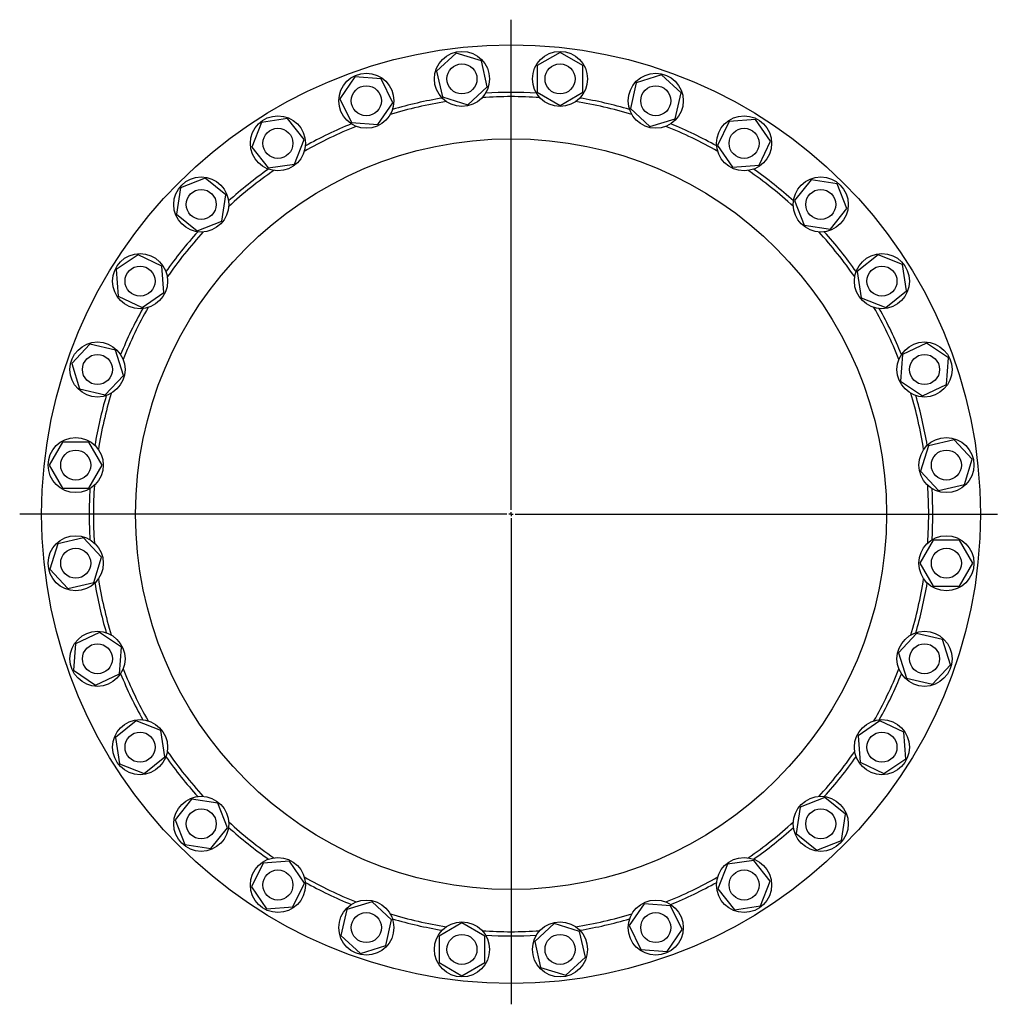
# Model space of a CAD drawing. Header units: millimetres. Extents: x 86 to 2098, y 113 to 2091.
# Tile 2 of 3: x 86 to 1257, y 911 to 2091. Entities that reach past the tile are written whole.
import ezdxf

# ---------------------------------------------------------------- set-up
doc = ezdxf.new("R2010")
doc.units = ezdxf.units.MM
doc.layers.add('FORMAT', color=7, linetype='Continuous')

# ---------------------------------------------------------------- blocks, each defined once
blk = doc.blocks.new('SW_CENTERMARKSYMBOL_0')
at = {"layer": 'FORMAT', "color": 0}
for p, q in [((0, 5), (0, 592.7)), ((-5, 0), (-588.8, 0)), ((0, 0), (-2.5, 0)), ((0, 0), (0, 2.5)), ((0, 0), (0, -2.5)), ((0, 0), (2.5, 0)), ((5, 0), (582.8, 0)), ((0, -5), (0, -587.5))]:
    blk.add_line(p, q, dxfattribs=at)

msp = doc.modelspace()

# ---------------------------------------------------------------- linework, layer by layer
at = {"color": 7, "linetype": 'Continuous', "lineweight": 25}
for p, q in [((608.7, 2050.7), (585.4, 2029.1)), ((639.1, 2041.4), (608.7, 2050.7)), ((733.3, 2051.5), (705.8, 2035.7)), ((760.8, 2035.7), (733.3, 2051.5)), ((646.1, 2010.4), (639.1, 2041.4)), ((705.8, 2035.7), (705.8, 2003.9)), ((760.8, 2003.9), (760.8, 2035.7)), ((487.4, 2022.2), (469.5, 1996)), ((519.1, 2019.9), (487.4, 2022.2)), ((532.8, 1991.2), (519.1, 2019.9)), ((585.4, 2029.1), (592.5, 1998.2)), ((855, 2024.6), (824.7, 2015.2)), ((878.3, 2003), (855, 2024.6)), ((622.8, 1988.8), (646.1, 2010.4)), ((824.7, 2015.2), (817.6, 1984.3)), ((469.5, 1996), (483.3, 1967.4)), ((592.5, 1998.2), (622.8, 1988.8)), ((705.8, 2003.9), (733.3, 1988)), ((733.3, 1988), (760.8, 2003.9)), ((871.2, 1972), (878.3, 2003)), ((514.9, 1965), (532.8, 1991.2)), ((817.6, 1984.3), (840.9, 1962.7)), ((406.8, 1972.2), (375.4, 1967.4)), ((426.6, 1947.3), (406.8, 1972.2)), ((840.9, 1962.7), (871.2, 1972)), ((967.7, 1971.2), (936, 1968.9)), ((985.5, 1945), (967.7, 1971.2)), ((375.4, 1967.4), (363.8, 1937.9)), ((483.3, 1967.4), (514.9, 1965)), ((936, 1968.9), (922.2, 1940.2)), ((363.8, 1937.9), (383.6, 1913.1)), ((415, 1917.8), (426.6, 1947.3)), ((922.2, 1940.2), (940.1, 1914)), ((971.8, 1916.4), (985.5, 1945)), ((383.6, 1913.1), (415, 1917.8)), ((940.1, 1914), (971.8, 1916.4)), ((308.1, 1900.7), (278.5, 1889.1)), ((332.9, 1880.9), (308.1, 1900.7)), ((278.5, 1889.1), (273.8, 1857.7)), ((1034.2, 1898.9), (1014.4, 1874)), ((1065.6, 1894.1), (1034.2, 1898.9)), ((1077.2, 1864.6), (1065.6, 1894.1)), ((328.2, 1849.5), (332.9, 1880.9)), ((1014.4, 1874), (1026, 1844.5)), ((273.8, 1857.7), (298.6, 1837.9)), ((1057.4, 1839.8), (1077.2, 1864.6)), ((298.6, 1837.9), (328.2, 1849.5)), ((1026, 1844.5), (1057.4, 1839.8)), ((227.7, 1809.1), (201.4, 1791.2)), ((256.3, 1795.3), (227.7, 1809.1)), ((1114.4, 1808.8), (1089.5, 1789)), ((1143.9, 1797.2), (1114.4, 1808.8)), ((258.6, 1763.6), (256.3, 1795.3)), ((1148.7, 1765.8), (1143.9, 1797.2)), ((201.4, 1791.2), (203.8, 1759.5)), ((1089.5, 1789), (1094.3, 1757.6)), ((203.8, 1759.5), (232.4, 1745.7)), ((232.4, 1745.7), (258.6, 1763.6)), ((1123.8, 1746), (1148.7, 1765.8)), ((1094.3, 1757.6), (1123.8, 1746)), ((169.7, 1701.8), (148.1, 1678.5)), ((200.6, 1694.8), (169.7, 1701.8)), ((1172.5, 1703.1), (1143.9, 1689.4)), ((1198.7, 1685.3), (1172.5, 1703.1)), ((210, 1664.4), (200.6, 1694.8)), ((1143.9, 1689.4), (1141.5, 1657.7)), ((148.1, 1678.5), (157.4, 1648.2)), ((1196.3, 1653.6), (1198.7, 1685.3)), ((188.4, 1641.1), (210, 1664.4)), ((1141.5, 1657.7), (1167.7, 1639.8)), ((1167.7, 1639.8), (1196.3, 1653.6)), ((157.4, 1648.2), (188.4, 1641.1)), ((137, 1584.4), (121.1, 1556.9)), ((168.7, 1584.4), (137, 1584.4)), ((184.6, 1556.9), (168.7, 1584.4)), ((1205.6, 1587.2), (1174.7, 1580.1)), ((1227.2, 1563.9), (1205.6, 1587.2)), ((1174.7, 1580.1), (1165.3, 1549.8)), ((1217.9, 1533.6), (1227.2, 1563.9)), ((121.1, 1556.9), (137, 1529.4)), ((168.7, 1529.4), (184.6, 1556.9)), ((1165.3, 1549.8), (1186.9, 1526.5)), ((137, 1529.4), (168.7, 1529.4)), ((1186.9, 1526.5), (1217.9, 1533.6)), ((162.2, 1469.6), (131.3, 1462.6)), ((183.8, 1446.4), (162.2, 1469.6)), ((1180.4, 1466.8), (1164.5, 1439.3)), ((1212.1, 1466.8), (1180.4, 1466.8)), ((1228, 1439.3), (1212.1, 1466.8)), ((131.3, 1462.6), (121.9, 1432.2)), ((174.5, 1416), (183.8, 1446.4)), ((121.9, 1432.2), (143.5, 1409)), ((1164.5, 1439.3), (1180.4, 1411.8)), ((1212.1, 1411.8), (1228, 1439.3)), ((143.5, 1409), (174.5, 1416)), ((1180.4, 1411.8), (1212.1, 1411.8)), ((181.4, 1356.4), (152.8, 1342.6)), ((207.6, 1338.5), (181.4, 1356.4)), ((1160.7, 1355), (1139.1, 1331.8)), ((1191.7, 1348), (1160.7, 1355)), ((1201.1, 1317.6), (1191.7, 1348)), ((152.8, 1342.6), (150.4, 1310.9)), ((205.3, 1306.8), (207.6, 1338.5)), ((1139.1, 1331.8), (1148.5, 1301.4)), ((150.4, 1310.9), (176.7, 1293)), ((1179.5, 1294.3), (1201.1, 1317.6)), ((176.7, 1293), (205.3, 1306.8)), ((1148.5, 1301.4), (1179.5, 1294.3)), ((225.3, 1250.2), (200.5, 1230.4)), ((254.9, 1238.6), (225.3, 1250.2)), ((1116.7, 1250.4), (1090.5, 1232.5)), ((1145.3, 1236.7), (1116.7, 1250.4)), ((200.5, 1230.4), (205.2, 1199)), ((259.6, 1207.2), (254.9, 1238.6)), ((1090.5, 1232.5), (1092.9, 1200.9)), ((1147.7, 1205), (1145.3, 1236.7)), ((234.8, 1187.4), (259.6, 1207.2)), ((1121.5, 1187.1), (1147.7, 1205)), ((205.2, 1199), (234.8, 1187.4)), ((1092.9, 1200.9), (1121.5, 1187.1)), ((1050.5, 1158.3), (1021, 1146.7)), ((1075.4, 1138.5), (1050.5, 1158.3)), ((291.7, 1156.4), (271.9, 1131.6)), ((323.1, 1151.7), (291.7, 1156.4)), ((334.7, 1122.1), (323.1, 1151.7)), ((1021, 1146.7), (1016.2, 1115.3)), ((1070.6, 1107.1), (1075.4, 1138.5)), ((271.9, 1131.6), (283.5, 1102)), ((314.9, 1097.3), (334.7, 1122.1)), ((1016.2, 1115.3), (1041.1, 1095.5)), ((283.5, 1102), (314.9, 1097.3)), ((1041.1, 1095.5), (1070.6, 1107.1)), ((377.4, 1079.8), (363.6, 1051.2)), ((409, 1082.2), (377.4, 1079.8)), ((426.9, 1055.9), (409, 1082.2)), ((934.1, 1078.4), (922.5, 1048.8)), ((965.5, 1083.1), (934.1, 1078.4)), ((985.3, 1058.3), (965.5, 1083.1)), ((363.6, 1051.2), (381.5, 1024.9)), ((413.1, 1027.3), (426.9, 1055.9)), ((973.7, 1028.7), (985.3, 1058.3)), ((922.5, 1048.8), (942.3, 1024)), ((381.5, 1024.9), (413.1, 1027.3)), ((508.2, 1033.5), (477.9, 1024.1)), ((531.5, 1011.9), (508.2, 1033.5)), ((834.2, 1031.2), (816.3, 1004.9)), ((865.8, 1028.8), (834.2, 1031.2)), ((879.6, 1000.2), (865.8, 1028.8)), ((942.3, 1024), (973.7, 1028.7)), ((477.9, 1024.1), (470.8, 993.2)), ((524.4, 980.9), (531.5, 1011.9)), ((615.8, 1008.1), (588.3, 992.3)), ((643.3, 992.3), (615.8, 1008.1)), ((726.3, 1007.3), (703, 985.7)), ((756.6, 998), (726.3, 1007.3)), ((816.3, 1004.9), (830.1, 976.3)), ((470.8, 993.2), (494.1, 971.6)), ((588.3, 992.3), (588.3, 960.5)), ((643.3, 960.5), (643.3, 992.3)), ((763.7, 967), (756.6, 998)), ((861.7, 973.9), (879.6, 1000.2)), ((494.1, 971.6), (524.4, 980.9)), ((703, 985.7), (710.1, 954.8)), ((830.1, 976.3), (861.7, 973.9)), ((588.3, 960.5), (615.8, 944.6)), ((615.8, 944.6), (643.3, 960.5)), ((740.4, 945.4), (763.7, 967)), ((710.1, 954.8), (740.4, 945.4))]:
    msp.add_line(p, q, dxfattribs=at)
for centre, radius in [((674.6, 1498.1), 562.5), ((615.8, 2019.8), 33), ((733.3, 2019.8), 33), ((615.8, 2019.8), 18), ((733.3, 2019.8), 18), ((501.2, 1993.6), 33), ((848, 1993.6), 33), ((501.2, 1993.6), 18), ((848, 1993.6), 18), ((395.2, 1942.6), 33), ((953.9, 1942.6), 33), ((395.2, 1942.6), 18), ((953.9, 1942.6), 18), ((674.6, 1498.1), 450), ((303.3, 1869.3), 33), ((1045.8, 1869.3), 33), ((303.3, 1869.3), 18), ((1045.8, 1869.3), 18), ((230, 1777.4), 33), ((1119.1, 1777.4), 33), ((230, 1777.4), 18), ((1119.1, 1777.4), 18), ((179, 1671.5), 33), ((1170.1, 1671.5), 33), ((179, 1671.5), 18), ((1170.1, 1671.5), 18), ((152.9, 1556.9), 33), ((1196.3, 1556.9), 33), ((152.9, 1556.9), 18), ((1196.3, 1556.9), 18), ((152.9, 1439.3), 33), ((1196.3, 1439.3), 33), ((152.9, 1439.3), 18), ((1196.3, 1439.3), 18), ((179, 1324.7), 33), ((1170.1, 1324.7), 33), ((179, 1324.7), 18), ((1170.1, 1324.7), 18), ((230, 1218.8), 33), ((1119.1, 1218.8), 33), ((230, 1218.8), 18), ((1119.1, 1218.8), 18), ((303.3, 1126.9), 33), ((1045.8, 1126.9), 33), ((303.3, 1126.9), 18), ((1045.8, 1126.9), 18), ((395.2, 1053.6), 33), ((953.9, 1053.6), 33), ((395.2, 1053.6), 18), ((953.9, 1053.6), 18), ((501.2, 1002.5), 33), ((848, 1002.5), 33), ((501.2, 1002.5), 18), ((848, 1002.5), 18), ((615.8, 976.4), 33), ((733.3, 976.4), 33), ((615.8, 976.4), 18), ((733.3, 976.4), 18)]:
    msp.add_circle(centre, radius, dxfattribs=at)
for radius, start, end in [(505.5, 99.3898, 106.3244), (500.5, 86.0427, 93.9573), (505.5, 86.5327, 93.4673), (505.5, 73.6756, 80.6102), (500.5, 98.8998, 106.8145), (500.5, 73.1855, 81.1002), (500.5, 111.757, 119.6716), (505.5, 112.247, 119.1816), (500.5, 60.3284, 68.243), (505.5, 60.8184, 67.753), (505.5, 125.1041, 132.0387), (500.5, 124.6141, 132.5287), (500.5, 47.4713, 55.3859), (505.5, 47.9613, 54.8959), (505.5, 137.9613, 144.8959), (500.5, 137.4713, 145.3859), (500.5, 34.6141, 42.5287), (505.5, 35.1041, 42.0387), (505.5, 150.8184, 157.753), (500.5, 150.3284, 158.243), (500.5, 21.757, 29.6716), (505.5, 22.247, 29.1816), (500.5, 163.1855, 171.1002), (500.5, 8.8998, 16.8145), (505.5, 163.6756, 170.6102), (505.5, 9.3898, 16.3244), (505.5, 176.5327, 180), (500.5, 176.0427, 180), (500.5, 356.0427, 3.9573), (505.5, 356.5327, 3.4673), (505.5, 180, 183.4673), (500.5, 180, 183.9573), (500.5, 188.8998, 196.8145), (500.5, 343.1855, 351.1002), (505.5, 189.3898, 196.3244), (505.5, 343.6756, 350.6102), (500.5, 201.757, 209.6716), (500.5, 330.3284, 338.243), (505.5, 202.247, 209.1816), (505.5, 330.8184, 337.753), (505.5, 215.1041, 222.0387), (500.5, 214.6141, 222.5287), (500.5, 317.4713, 325.3859), (505.5, 317.9613, 324.8959), (505.5, 227.9613, 234.8959), (500.5, 227.4713, 235.3859), (500.5, 304.6141, 312.5287), (505.5, 305.1041, 312.0387), (500.5, 240.3284, 248.243), (500.5, 291.757, 299.6716), (505.5, 240.8184, 247.753), (505.5, 292.247, 299.1816), (500.5, 253.1855, 261.1002), (500.5, 278.8998, 286.8145), (505.5, 253.6756, 260.6102), (505.5, 279.3898, 286.3244), (500.5, 266.0427, 273.9573), (505.5, 266.5327, 273.4673)]:
    msp.add_arc((674.6, 1498.1), radius, start, end, dxfattribs=at)

# ---------------------------------------------------------------- block references
at = {"layer": 'FORMAT'}
msp.add_blockref('SW_CENTERMARKSYMBOL_0', (674.6, 1498.1), dxfattribs=at)

doc.saveas('drawing.dxf')
